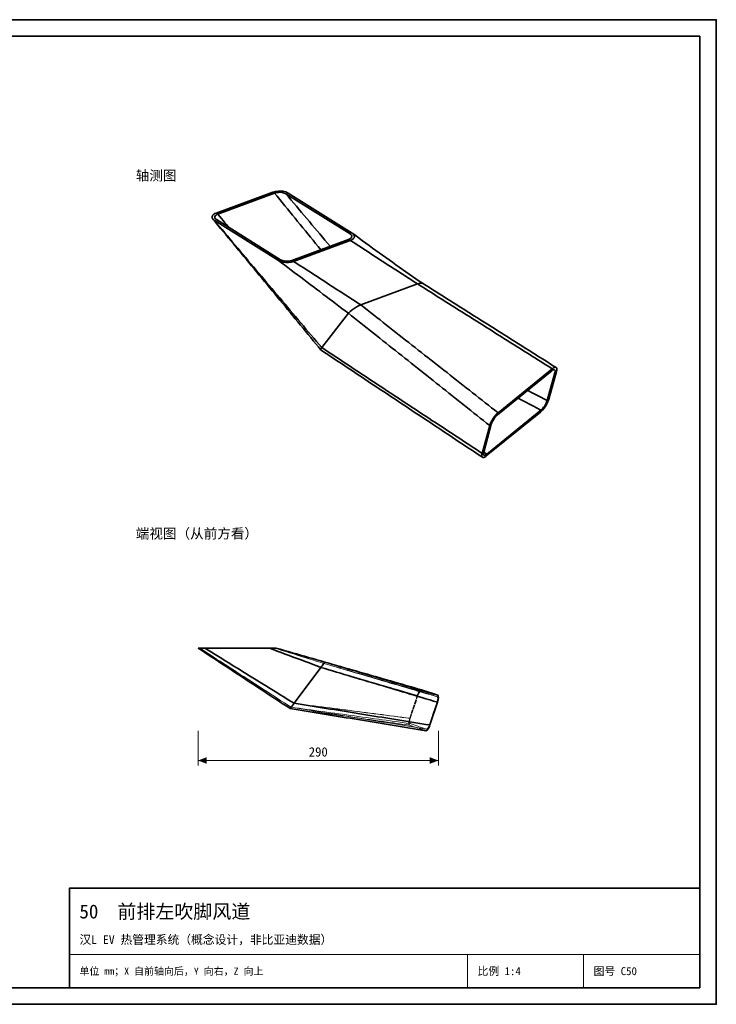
# Model space of a CAD drawing. Header units: millimetres. Extents: x 0 to 420, y 0 to 297.
# Tile 2 of 2: x 210 to 420, y 0 to 297. Entities that reach past the tile are written whole.
import ezdxf
from ezdxf.enums import TextEntityAlignment as Align

# ---------------------------------------------------------------- set-up
doc = ezdxf.new("R2010")
doc.units = ezdxf.units.MM
doc.linetypes.add('DASHED', pattern=[1.524, 1.27, -0.254])
for name, color, linetype, lineweight, true_color in [('DIM', 7, 'Continuous', 18, 0x1e5aa0), ('FRAME', 7, 'Continuous', 35, 0x3c3c3c), ('HIDDEN', 7, 'DASHED', 13, 0x969696), ('OUTLINE', 7, 'Continuous', 35, 0x141414), ('TEXT', 7, 'Continuous', 18, 0x141414), ('THIN', 7, 'Continuous', 13, 0x6e6e6e)]:
    doc.layers.add(name, color=color, linetype=linetype, lineweight=lineweight, true_color=true_color)
doc.styles.add('ZH', font='simsun.ttc')

msp = doc.modelspace()

# ---------------------------------------------------------------- hatches: boundary and pattern name
at = {"layer": 'DIM'}
for points in [[(263.77, 73.54), (266.37, 72.55), (266.37, 74.53)], [(336.23, 73.54), (333.63, 74.53), (333.63, 72.55)]]:
    msp.add_hatch(color=7, dxfattribs=at).paths.add_polyline_path(points)

# ---------------------------------------------------------------- linework, layer by layer
for points in [[(263.77, 82.54), (263.77, 72.04)], [(336.23, 82.54), (336.23, 72.04)], [(263.77, 73.54), (336.23, 73.54)]]:
    msp.add_lwpolyline(points, dxfattribs=at)
at = {"layer": 'FRAME'}
for points in [[(0, 0), (420, 0), (420, 297), (0, 297)], [(5, 5), (415, 5), (415, 292), (5, 292)], [(225, 5), (415, 5), (415, 35), (225, 35)]]:
    msp.add_lwpolyline(points, close=True, dxfattribs=at)
at = {"layer": 'HIDDEN'}
for points in [[(263.77, 107.46), (264.79, 106.78), (265.82, 106.11), (266.85, 105.43), (267.88, 104.76), (268.91, 104.08), (269.93, 103.4), (270.96, 102.73), (271.99, 102.05), (273.02, 101.38), (274.04, 100.7), (275.07, 100.02), (276.1, 99.35), (277.13, 98.67), (278.16, 98), (279.18, 97.32), (280.21, 96.64), (281.24, 95.97), (282.27, 95.29), (283.29, 94.62), (284.32, 93.94), (285.35, 93.26), (286.38, 92.59), (287.41, 91.91), (288.43, 91.24), (289.46, 90.56), (290.49, 89.89), (291.52, 89.21)], [(263.77, 107.46), (264.1, 107.46), (264.43, 107.46), (264.77, 107.46), (265.1, 107.46), (265.43, 107.46), (265.77, 107.46)], [(265.77, 107.46), (265.52, 107.46), (265.27, 107.46), (265.02, 107.46), (264.77, 107.46), (264.52, 107.46), (264.27, 107.46)], [(264.27, 107.46), (264.52, 107.46), (264.77, 107.46), (265.02, 107.46), (265.27, 107.46), (265.52, 107.46), (265.77, 107.46)], [(264.27, 107.46), (265.29, 106.8), (266.31, 106.14), (267.33, 105.48), (268.35, 104.81), (269.37, 104.15), (270.39, 103.49), (271.41, 102.83), (272.43, 102.17), (273.45, 101.51), (274.47, 100.85), (275.49, 100.19), (276.51, 99.53), (277.53, 98.86), (278.55, 98.2), (279.57, 97.54), (280.59, 96.88), (281.61, 96.22), (282.63, 95.56), (283.65, 94.9), (284.67, 94.24), (285.69, 93.58), (286.72, 92.91), (287.74, 92.25), (288.76, 91.59), (289.78, 90.93), (290.8, 90.27), (291.82, 89.61)], [(264.27, 107.46), (265.29, 106.8), (266.31, 106.14), (267.33, 105.48), (268.35, 104.81), (269.37, 104.15), (270.39, 103.49), (271.41, 102.83), (272.43, 102.17), (273.45, 101.51), (274.47, 100.85), (275.49, 100.19), (276.51, 99.53), (277.53, 98.86), (278.55, 98.2), (279.57, 97.54), (280.59, 96.88), (281.61, 96.22), (282.63, 95.56), (283.65, 94.9), (284.67, 94.24), (285.69, 93.58), (286.72, 92.91), (287.74, 92.25), (288.76, 91.59), (289.78, 90.93), (290.8, 90.27), (291.82, 89.61)], [(265.77, 107.46), (285.27, 107.46)], [(265.77, 107.46), (285.27, 107.46)], [(265.77, 107.46), (285.27, 107.46)], [(265.77, 107.46), (266.8, 106.82), (267.84, 106.18), (268.88, 105.54), (269.91, 104.9), (270.95, 104.26), (271.99, 103.62), (273.02, 102.98), (274.06, 102.34), (275.1, 101.7), (276.13, 101.06), (277.17, 100.41), (278.21, 99.77), (279.24, 99.13), (280.28, 98.49), (281.31, 97.85), (282.35, 97.21), (283.39, 96.57), (284.42, 95.93), (285.46, 95.29), (286.5, 94.65), (287.53, 94.01), (288.57, 93.37), (289.61, 92.73), (290.64, 92.09), (291.68, 91.45), (292.72, 90.81)], [(265.77, 107.46), (266.8, 106.82), (267.84, 106.18), (268.88, 105.54), (269.91, 104.9), (270.95, 104.26), (271.99, 103.62), (273.02, 102.98), (274.06, 102.34), (275.1, 101.7), (276.13, 101.06), (277.17, 100.41), (278.21, 99.77), (279.24, 99.13), (280.28, 98.49), (281.31, 97.85), (282.35, 97.21), (283.39, 96.57), (284.42, 95.93), (285.46, 95.29), (286.5, 94.65), (287.53, 94.01), (288.57, 93.37), (289.61, 92.73), (290.64, 92.09), (291.68, 91.45), (292.72, 90.81)], [(265.77, 107.46), (266.8, 106.82), (267.84, 106.18), (268.88, 105.54), (269.91, 104.9), (270.95, 104.26), (271.99, 103.62), (273.02, 102.98), (274.06, 102.34), (275.1, 101.7), (276.13, 101.06), (277.17, 100.41), (278.21, 99.77), (279.24, 99.13), (280.28, 98.49), (281.31, 97.85), (282.35, 97.21), (283.39, 96.57), (284.42, 95.93), (285.46, 95.29), (286.5, 94.65), (287.53, 94.01), (288.57, 93.37), (289.61, 92.73), (290.64, 92.09), (291.68, 91.45), (292.72, 90.81)], [(285.27, 107.46), (285.6, 107.46), (285.93, 107.46), (286.27, 107.46), (286.6, 107.46), (286.93, 107.46), (287.27, 107.46)], [(286.77, 107.46), (286.52, 107.46), (286.27, 107.46), (286.02, 107.46), (285.77, 107.46), (285.52, 107.46), (285.27, 107.46)], [(285.27, 107.46), (285.52, 107.46), (285.77, 107.46), (286.02, 107.46), (286.27, 107.46), (286.52, 107.46), (286.77, 107.46)], [(285.27, 107.46), (286.46, 107.01), (287.66, 106.56), (288.86, 106.11), (290.05, 105.66), (291.25, 105.21), (292.44, 104.76), (293.64, 104.31), (294.84, 103.86), (296.03, 103.41), (297.23, 102.96), (298.42, 102.51), (299.62, 102.06), (300.82, 101.61)], [(285.27, 107.46), (286.46, 107.01), (287.66, 106.56), (288.86, 106.11), (290.05, 105.66), (291.25, 105.21), (292.44, 104.76), (293.64, 104.31), (294.84, 103.86), (296.03, 103.41), (297.23, 102.96), (298.42, 102.51), (299.62, 102.06), (300.82, 101.61)], [(285.27, 107.46), (286.46, 107.01), (287.66, 106.56), (288.86, 106.11), (290.05, 105.66), (291.25, 105.21), (292.44, 104.76), (293.64, 104.31), (294.84, 103.86), (296.03, 103.41), (297.23, 102.96), (298.42, 102.51), (299.62, 102.06), (300.82, 101.61)], [(286.77, 107.46), (287.92, 107.1), (289.07, 106.74), (290.22, 106.39), (291.37, 106.03), (292.52, 105.67), (293.67, 105.31), (294.82, 104.96), (295.97, 104.6), (297.12, 104.24), (298.27, 103.88), (299.42, 103.52), (300.57, 103.17), (301.72, 102.81)], [(286.77, 107.46), (287.92, 107.1), (289.07, 106.74), (290.22, 106.39), (291.37, 106.03), (292.52, 105.67), (293.67, 105.31), (294.82, 104.96), (295.97, 104.6), (297.12, 104.24), (298.27, 103.88), (299.42, 103.52), (300.57, 103.17), (301.72, 102.81)], [(287.27, 107.46), (288.5, 107.1), (289.73, 106.75), (290.95, 106.4), (292.18, 106.04), (293.41, 105.69), (294.64, 105.33), (295.87, 104.98), (297.1, 104.63), (298.33, 104.27), (299.56, 103.92), (300.79, 103.56), (302.02, 103.21)], [(292.72, 90.81), (300.82, 101.61)], [(292.72, 90.81), (300.82, 101.61)], [(292.72, 90.81), (300.82, 101.61)], [(302.02, 103.21), (301.82, 102.94), (301.62, 102.68), (301.42, 102.41), (301.22, 102.14), (301.02, 101.88), (300.82, 101.61)], [(300.82, 101.61), (300.97, 101.81), (301.12, 102.01), (301.27, 102.21), (301.42, 102.41), (301.57, 102.61), (301.72, 102.81)], [(301.72, 102.81), (301.57, 102.61), (301.42, 102.41), (301.27, 102.21), (301.12, 102.01), (300.97, 101.81), (300.82, 101.61)], [(300.82, 101.61), (301.98, 101.27), (303.14, 100.93), (304.3, 100.6), (305.47, 100.26), (306.63, 99.92), (307.79, 99.58), (308.95, 99.24), (310.12, 98.91), (311.28, 98.57), (312.44, 98.23), (313.6, 97.89), (314.76, 97.55), (315.93, 97.22), (317.09, 96.88), (318.25, 96.54), (319.41, 96.2), (320.58, 95.86), (321.74, 95.53), (322.9, 95.19), (324.06, 94.85), (325.22, 94.51), (326.39, 94.17), (327.55, 93.84), (328.71, 93.5), (329.87, 93.16)], [(300.82, 101.61), (301.98, 101.27), (303.15, 100.93), (304.32, 100.59), (305.49, 100.25), (306.66, 99.91), (307.82, 99.57), (308.99, 99.23), (310.16, 98.89), (311.33, 98.55), (312.5, 98.21), (313.66, 97.87), (314.83, 97.53), (316, 97.19), (317.17, 96.85), (318.34, 96.51), (319.51, 96.17), (320.67, 95.83), (321.84, 95.49), (323.01, 95.15), (324.18, 94.81), (325.35, 94.47), (326.51, 94.13), (327.68, 93.79), (328.85, 93.45), (330.02, 93.11)], [(300.82, 101.61), (301.98, 101.26), (303.15, 100.91), (304.32, 100.57), (305.48, 100.22), (306.65, 99.87), (307.82, 99.52), (308.98, 99.18), (310.15, 98.83), (311.31, 98.48), (312.48, 98.13), (313.65, 97.79), (314.81, 97.44), (315.98, 97.09), (317.15, 96.74), (318.31, 96.4), (319.48, 96.05), (320.65, 95.7), (321.81, 95.35), (322.98, 95.01), (324.15, 94.66), (325.31, 94.31), (326.48, 93.96), (327.64, 93.62), (328.81, 93.27), (329.98, 92.92), (331.14, 92.57), (332.31, 92.23), (333.48, 91.88), (334.64, 91.53), (335.81, 91.18)], [(301.72, 102.81), (302.89, 102.47), (304.05, 102.14), (305.22, 101.8), (306.39, 101.46), (307.56, 101.13), (308.73, 100.79), (309.89, 100.45), (311.06, 100.12), (312.23, 99.78), (313.4, 99.44), (314.57, 99.11), (315.73, 98.77), (316.9, 98.43), (318.07, 98.1), (319.24, 97.76), (320.41, 97.42), (321.58, 97.09), (322.74, 96.75), (323.91, 96.41), (325.08, 96.08), (326.25, 95.74), (327.42, 95.4), (328.58, 95.07), (329.75, 94.73), (330.92, 94.39)], [(301.72, 102.81), (302.89, 102.46), (304.07, 102.12), (305.25, 101.77), (306.43, 101.42), (307.6, 101.07), (308.78, 100.73), (309.96, 100.38), (311.13, 100.03), (312.31, 99.69), (313.49, 99.34), (314.67, 98.99), (315.84, 98.65), (317.02, 98.3), (318.2, 97.95), (319.37, 97.61), (320.55, 97.26), (321.73, 96.91), (322.91, 96.56), (324.08, 96.22), (325.26, 95.87), (326.44, 95.52), (327.61, 95.18), (328.79, 94.83), (329.97, 94.48), (331.15, 94.14), (332.32, 93.79), (333.5, 93.44), (334.68, 93.1), (335.85, 92.75)], [(301.72, 102.81), (302.88, 102.47), (304.05, 102.14), (305.22, 101.8), (306.39, 101.46), (307.56, 101.13), (308.72, 100.79), (309.89, 100.45), (311.06, 100.12), (312.23, 99.78), (313.4, 99.44), (314.56, 99.11), (315.73, 98.77), (316.9, 98.43), (318.07, 98.1), (319.24, 97.76), (320.4, 97.42), (321.57, 97.09), (322.74, 96.75), (323.91, 96.41), (325.08, 96.08), (326.24, 95.74), (327.41, 95.4), (328.58, 95.07), (329.75, 94.73), (330.92, 94.4)], [(327.58, 86.28), (329.87, 93.16)], [(327.72, 86.24), (330.02, 93.11)], [(329.87, 93.16), (330, 93.5), (330.14, 93.84), (330.31, 94.16), (330.5, 94.47), (330.74, 94.74), (331.06, 94.87)], [(330.02, 93.11), (330.11, 93.37), (330.22, 93.62), (330.34, 93.86), (330.49, 94.09), (330.67, 94.3), (330.92, 94.4)], [(330.92, 94.4), (330.92, 94.39), (330.92, 94.39), (330.92, 94.39), (330.92, 94.39), (330.92, 94.39), (330.92, 94.39)], [(330.92, 94.39), (335.85, 92.75)], [(335.85, 92.75), (336, 92.53), (336.02, 92.26), (336, 91.98), (335.95, 91.71), (335.89, 91.45), (335.81, 91.18)], [(292.72, 90.81), (292.52, 90.54), (292.32, 90.28), (292.12, 90.01), (291.92, 89.74), (291.72, 89.48), (291.52, 89.21)], [(291.52, 89.21), (292.72, 89.04), (293.92, 88.87), (295.12, 88.71), (296.32, 88.54), (297.52, 88.37), (298.72, 88.21), (299.92, 88.04), (301.12, 87.87), (302.32, 87.7), (303.52, 87.54), (304.72, 87.37), (305.92, 87.2), (307.12, 87.04), (308.32, 86.87), (309.52, 86.7), (310.72, 86.54), (311.92, 86.37), (313.12, 86.2), (314.32, 86.03), (315.52, 85.87), (316.72, 85.7), (317.92, 85.53), (319.12, 85.37), (320.32, 85.2), (321.52, 85.03), (322.72, 84.86), (323.92, 84.7), (325.12, 84.53), (326.32, 84.36), (327.52, 84.2)], [(291.52, 89.21), (292.72, 89.01), (293.93, 88.82), (295.13, 88.62), (296.33, 88.43), (297.54, 88.23), (298.74, 88.03), (299.95, 87.84), (301.15, 87.64), (302.35, 87.45), (303.56, 87.25), (304.76, 87.05), (305.97, 86.86), (307.17, 86.66), (308.37, 86.47), (309.58, 86.27), (310.78, 86.08), (311.99, 85.88), (313.19, 85.68), (314.39, 85.49), (315.6, 85.29), (316.8, 85.1), (318.01, 84.9), (319.21, 84.7), (320.41, 84.51), (321.62, 84.31), (322.82, 84.12), (324.03, 83.92), (325.23, 83.73), (326.43, 83.53), (327.64, 83.33), (328.84, 83.14), (330.05, 82.94), (331.25, 82.75), (332.46, 82.55)], [(291.82, 89.61), (291.97, 89.81), (292.12, 90.01), (292.27, 90.21), (292.42, 90.41), (292.57, 90.61), (292.72, 90.81)], [(292.72, 90.81), (292.57, 90.61), (292.42, 90.41), (292.27, 90.21), (292.12, 90.01), (291.97, 89.81), (291.82, 89.61)], [(291.82, 89.61), (293.01, 89.44), (294.21, 89.28), (295.4, 89.12), (296.6, 88.95), (297.79, 88.79), (298.99, 88.62), (300.18, 88.46), (301.38, 88.29), (302.58, 88.13), (303.77, 87.96), (304.97, 87.8), (306.16, 87.63), (307.36, 87.47), (308.55, 87.3), (309.75, 87.14), (310.94, 86.97), (312.14, 86.81), (313.33, 86.65), (314.53, 86.48), (315.73, 86.32), (316.92, 86.15), (318.12, 85.99), (319.31, 85.82), (320.51, 85.66), (321.7, 85.49), (322.9, 85.33), (324.09, 85.16), (325.29, 85), (326.48, 84.83), (327.68, 84.67)], [(291.82, 89.61), (293.02, 89.42), (294.22, 89.22), (295.42, 89.03), (296.62, 88.83), (297.82, 88.64), (299.02, 88.45), (300.22, 88.25), (301.42, 88.06), (302.62, 87.87), (303.82, 87.67), (305.02, 87.48), (306.22, 87.29), (307.42, 87.09), (308.62, 86.9), (309.82, 86.7), (311.02, 86.51), (312.22, 86.32), (313.41, 86.12), (314.61, 85.93), (315.81, 85.74), (317.01, 85.54), (318.21, 85.35), (319.41, 85.16), (320.61, 84.96), (321.81, 84.77), (323.01, 84.57), (324.21, 84.38), (325.41, 84.19), (326.61, 83.99), (327.81, 83.8), (329.01, 83.61), (330.21, 83.41), (331.41, 83.22), (332.61, 83.02)], [(291.82, 89.61), (293.02, 89.42), (294.22, 89.22), (295.42, 89.03), (296.62, 88.83), (297.82, 88.64), (299.02, 88.45), (300.22, 88.25), (301.42, 88.06), (302.62, 87.87), (303.82, 87.67), (305.02, 87.48), (306.22, 87.28), (307.42, 87.09), (308.62, 86.9), (309.82, 86.7), (311.03, 86.51), (312.23, 86.31), (313.43, 86.12), (314.63, 85.93), (315.83, 85.73), (317.03, 85.54), (318.23, 85.35), (319.43, 85.15), (320.63, 84.96), (321.83, 84.76), (323.03, 84.57), (324.23, 84.38), (325.43, 84.18), (326.63, 83.99), (327.83, 83.79), (329.03, 83.6), (330.23, 83.41), (331.43, 83.21), (332.63, 83.02)], [(292.72, 90.81), (293.92, 90.65), (295.12, 90.5), (296.32, 90.34), (297.53, 90.18), (298.73, 90.03), (299.93, 89.87), (301.13, 89.72), (302.33, 89.56), (303.54, 89.4), (304.74, 89.25), (305.94, 89.09), (307.14, 88.94), (308.35, 88.78), (309.55, 88.62), (310.75, 88.47), (311.95, 88.31), (313.15, 88.16), (314.36, 88), (315.56, 87.84), (316.76, 87.69), (317.96, 87.53), (319.17, 87.38), (320.37, 87.22), (321.57, 87.06), (322.77, 86.91), (323.97, 86.75), (325.18, 86.6), (326.38, 86.44), (327.58, 86.28)], [(292.72, 90.81), (293.92, 90.65), (295.13, 90.49), (296.34, 90.34), (297.55, 90.18), (298.75, 90.02), (299.96, 89.86), (301.17, 89.71), (302.37, 89.55), (303.58, 89.39), (304.79, 89.23), (306, 89.07), (307.2, 88.92), (308.41, 88.76), (309.62, 88.6), (310.82, 88.44), (312.03, 88.29), (313.24, 88.13), (314.45, 87.97), (315.65, 87.81), (316.86, 87.65), (318.07, 87.5), (319.27, 87.34), (320.48, 87.18), (321.69, 87.02), (322.9, 86.87), (324.1, 86.71), (325.31, 86.55), (326.52, 86.39), (327.72, 86.24)], [(292.72, 90.81), (293.92, 90.62), (295.12, 90.43), (296.32, 90.24), (297.52, 90.04), (298.72, 89.85), (299.92, 89.66), (301.12, 89.47), (302.32, 89.28), (303.52, 89.09), (304.72, 88.9), (305.92, 88.7), (307.12, 88.51), (308.32, 88.32), (309.52, 88.13), (310.72, 87.94), (311.92, 87.75), (313.12, 87.56), (314.32, 87.37), (315.52, 87.17), (316.72, 86.98), (317.92, 86.79), (319.12, 86.6), (320.32, 86.41), (321.52, 86.22), (322.72, 86.03), (323.92, 85.84), (325.12, 85.64), (326.32, 85.45), (327.52, 85.26), (328.72, 85.07), (329.92, 84.88), (331.12, 84.69), (332.32, 84.5), (333.52, 84.3)], [(333.52, 84.3), (335.81, 91.18)], [(327.52, 84.2), (327.33, 84.49), (327.3, 84.85), (327.33, 85.22), (327.39, 85.58), (327.48, 85.93), (327.58, 86.28)], [(327.68, 84.67), (327.54, 84.89), (327.51, 85.16), (327.54, 85.44), (327.58, 85.71), (327.64, 85.97), (327.72, 86.24)], [(327.52, 84.2), (332.46, 82.55)], [(327.68, 84.67), (332.61, 83.02)], [(333.52, 84.3), (333.42, 84.05), (333.32, 83.8), (333.19, 83.56), (333.05, 83.33), (332.87, 83.13), (332.63, 83.02)], [(332.48, 82.54), (332.48, 82.54), (332.47, 82.55), (332.47, 82.55), (332.46, 82.55), (332.46, 82.55), (332.46, 82.55)], [(332.63, 83.02), (332.63, 83.02), (332.63, 83.02), (332.62, 83.02), (332.62, 83.02), (332.62, 83.02), (332.61, 83.02)]]:
    msp.add_lwpolyline(points, dxfattribs=at)
at = {"layer": 'OUTLINE'}
for points in [[(286.34, 245), (269.25, 238.67)], [(286.84, 244.69), (269.74, 238.36)], [(286.34, 245), (287.1, 245.21), (287.87, 245.31), (288.66, 245.32), (289.43, 245.23), (290.19, 245.04), (290.91, 244.71)], [(290.26, 244.47), (289.73, 244.72), (289.16, 244.86), (288.57, 244.93), (287.99, 244.92), (287.4, 244.85), (286.84, 244.69)], [(286.84, 244.69), (287.61, 243.74), (288.38, 242.79), (289.16, 241.84), (289.93, 240.89), (290.7, 239.95), (291.48, 239), (292.25, 238.05), (293.02, 237.1), (293.79, 236.15), (294.57, 235.2), (295.34, 234.25), (296.11, 233.3), (296.89, 232.36), (297.66, 231.41), (298.43, 230.46), (299.21, 229.51), (299.98, 228.56), (300.75, 227.61)], [(290.26, 244.47), (309.61, 232.37)], [(290.26, 244.47), (291.04, 243.54), (291.83, 242.61), (292.61, 241.68), (293.4, 240.75), (294.18, 239.82), (294.97, 238.89), (295.75, 237.96), (296.54, 237.03), (297.32, 236.1), (298.11, 235.17), (298.89, 234.24), (299.68, 233.31), (300.46, 232.38), (301.24, 231.45), (302.03, 230.52), (302.81, 229.59), (303.6, 228.66)], [(290.91, 244.71), (310.26, 232.61)], [(268.21, 236.85), (268.01, 237.22), (268, 237.63), (268.2, 238), (268.5, 238.29), (268.86, 238.51), (269.25, 238.67)], [(269.74, 238.36), (269.45, 238.24), (269.18, 238.07), (268.95, 237.86), (268.81, 237.58), (268.81, 237.27), (268.96, 236.99)], [(269.74, 238.36), (270.27, 237.71), (270.81, 237.05), (271.34, 236.4), (271.88, 235.74), (272.41, 235.09), (272.94, 234.44)], [(268.65, 236.48), (268.57, 236.53), (268.49, 236.59), (268.41, 236.65), (268.34, 236.71), (268.27, 236.78), (268.21, 236.85)], [(268.21, 236.85), (268.99, 235.91), (269.77, 234.98), (270.55, 234.04), (271.33, 233.1), (272.11, 232.16), (272.89, 231.22), (273.67, 230.29), (274.45, 229.35), (275.22, 228.41), (276, 227.47), (276.78, 226.53), (277.56, 225.59), (278.34, 224.65), (279.12, 223.71), (279.89, 222.77), (280.67, 221.83), (281.45, 220.89), (282.23, 219.95), (283, 219.01), (283.78, 218.07), (284.56, 217.13), (285.33, 216.19), (286.11, 215.25), (286.89, 214.31), (287.66, 213.37), (288.44, 212.43), (289.21, 211.49), (289.99, 210.55), (290.76, 209.6), (291.54, 208.66), (292.32, 207.72), (293.09, 206.78), (293.87, 205.84), (294.64, 204.9), (295.42, 203.95), (296.19, 203.01), (296.96, 202.07), (297.74, 201.13), (298.51, 200.18), (299.29, 199.24), (300.06, 198.3), (300.83, 197.36)], [(268.65, 236.48), (288, 224.37)], [(268.65, 236.48), (269.44, 235.54), (270.23, 234.6), (271.02, 233.67), (271.81, 232.73), (272.6, 231.8), (273.39, 230.86), (274.18, 229.92), (274.97, 228.99), (275.76, 228.05), (276.55, 227.11), (277.34, 226.18), (278.13, 225.24), (278.92, 224.3), (279.71, 223.37), (280.5, 222.43), (281.29, 221.49), (282.08, 220.56), (282.87, 219.62), (283.66, 218.68), (284.45, 217.75), (285.24, 216.81), (286.03, 215.87), (286.82, 214.94), (287.61, 214), (288.4, 213.06), (289.19, 212.13), (289.98, 211.19), (290.77, 210.25), (291.56, 209.32), (292.35, 208.38), (293.14, 207.45), (293.93, 206.51), (294.72, 205.57), (295.51, 204.64), (296.3, 203.7), (297.09, 202.76), (297.88, 201.83), (298.67, 200.89), (299.46, 199.95), (300.25, 199.02), (301.04, 198.08)], [(268.96, 236.99), (269.01, 236.94), (269.06, 236.89), (269.12, 236.84), (269.18, 236.8), (269.23, 236.76), (269.29, 236.72)], [(269.29, 236.72), (288.65, 224.61)], [(309.17, 230.72), (309.5, 230.87), (309.8, 231.08), (310.04, 231.35), (310.12, 231.7), (309.99, 232.04), (309.73, 232.29)], [(309.73, 232.29), (309.71, 232.3), (309.69, 232.32), (309.67, 232.33), (309.65, 232.35), (309.63, 232.36), (309.61, 232.37)], [(310.41, 232.5), (310.76, 232.16), (310.93, 231.72), (310.82, 231.25), (310.51, 230.88), (310.11, 230.61), (309.66, 230.41)], [(310.26, 232.61), (310.28, 232.59), (310.31, 232.58), (310.34, 232.56), (310.36, 232.54), (310.39, 232.52), (310.41, 232.5)], [(310.41, 232.5), (311.4, 231.77), (312.39, 231.03), (313.38, 230.3), (314.38, 229.57), (315.37, 228.85), (316.37, 228.12), (317.37, 227.4), (318.37, 226.68), (319.37, 225.96), (320.37, 225.24), (321.37, 224.52), (322.38, 223.81), (323.38, 223.1), (324.39, 222.39), (325.4, 221.68), (326.41, 220.98), (327.42, 220.28), (328.44, 219.57), (329.45, 218.87), (330.47, 218.17), (331.48, 217.48)], [(309.17, 230.72), (292.07, 224.4)], [(309.66, 230.41), (292.57, 224.09)], [(309.66, 230.41), (310.68, 229.76), (311.69, 229.1), (312.71, 228.44), (313.72, 227.79), (314.73, 227.13), (315.75, 226.48), (316.76, 225.82), (317.78, 225.16), (318.79, 224.51), (319.8, 223.85), (320.82, 223.19), (321.83, 222.54), (322.85, 221.88), (323.86, 221.22), (324.88, 220.57), (325.89, 219.91), (326.9, 219.25), (327.92, 218.6), (328.93, 217.94), (329.95, 217.28)], [(292.57, 224.09), (291.81, 223.88), (291.04, 223.78), (290.25, 223.77), (289.47, 223.86), (288.71, 224.05), (288, 224.37)], [(288, 224.37), (288.96, 223.65), (289.92, 222.93), (290.88, 222.21), (291.83, 221.48), (292.79, 220.76), (293.75, 220.04), (294.71, 219.31), (295.67, 218.59), (296.62, 217.87), (297.58, 217.14), (298.54, 216.42), (299.5, 215.7), (300.46, 214.97), (301.42, 214.25), (302.37, 213.53), (303.33, 212.8), (304.29, 212.08), (305.25, 211.36), (306.21, 210.63), (307.16, 209.91), (308.12, 209.19), (309.08, 208.46)], [(288.65, 224.61), (289.18, 224.37), (289.75, 224.23), (290.33, 224.16), (290.92, 224.17), (291.51, 224.24), (292.07, 224.4)], [(292.57, 224.09), (293.58, 223.43), (294.6, 222.78), (295.61, 222.12), (296.62, 221.46), (297.64, 220.81), (298.65, 220.15), (299.67, 219.49), (300.68, 218.84), (301.7, 218.18), (302.71, 217.52), (303.72, 216.87), (304.74, 216.21), (305.75, 215.55), (306.77, 214.9), (307.78, 214.24), (308.79, 213.58), (309.81, 212.93), (310.82, 212.27), (311.84, 211.61), (312.85, 210.96)], [(329.95, 217.28), (312.85, 210.96)], [(329.95, 217.28), (330.19, 217.37), (330.45, 217.45), (330.7, 217.51), (330.96, 217.55), (331.23, 217.55), (331.48, 217.48)], [(329.95, 217.28), (330.99, 216.63), (332.03, 215.97), (333.07, 215.31), (334.11, 214.66), (335.15, 214), (336.19, 213.35), (337.23, 212.69), (338.27, 212.03), (339.31, 211.38), (340.35, 210.72), (341.39, 210.06), (342.43, 209.41), (343.47, 208.75), (344.51, 208.09), (345.55, 207.44), (346.59, 206.78), (347.64, 206.13), (348.68, 205.47), (349.72, 204.81), (350.76, 204.16), (351.8, 203.5), (352.84, 202.84), (353.88, 202.19), (354.92, 201.53), (355.96, 200.88), (357, 200.22), (358.04, 199.56), (359.08, 198.91), (360.12, 198.25), (361.16, 197.59), (362.2, 196.94), (363.24, 196.28), (364.28, 195.62), (365.32, 194.97), (366.36, 194.31), (367.41, 193.66), (368.45, 193), (369.49, 192.34), (370.53, 191.69)], [(331.48, 217.48), (331.48, 217.48), (331.48, 217.48), (331.48, 217.48), (331.48, 217.48), (331.48, 217.47), (331.49, 217.47)], [(331.48, 217.48), (332.51, 216.83), (333.54, 216.18), (334.57, 215.53), (335.6, 214.88), (336.63, 214.22), (337.66, 213.57), (338.69, 212.92), (339.72, 212.27), (340.75, 211.62), (341.79, 210.97), (342.82, 210.32), (343.85, 209.67), (344.88, 209.02), (345.91, 208.37), (346.94, 207.72), (347.97, 207.06), (349, 206.41), (350.03, 205.76), (351.06, 205.11), (352.1, 204.46), (353.13, 203.81), (354.16, 203.16), (355.19, 202.51), (356.22, 201.86), (357.25, 201.21), (358.28, 200.55), (359.31, 199.9), (360.34, 199.25), (361.37, 198.6), (362.41, 197.95), (363.44, 197.3), (364.47, 196.65), (365.5, 196), (366.53, 195.35), (367.56, 194.7), (368.59, 194.05), (369.62, 193.4), (370.65, 192.74), (371.68, 192.09)], [(309.08, 208.46), (309.6, 209.01), (310.19, 209.49), (310.82, 209.92), (311.47, 210.31), (312.15, 210.66), (312.85, 210.96)], [(312.85, 210.96), (313.81, 210.2), (314.77, 209.44), (315.74, 208.69), (316.7, 207.93), (317.66, 207.17), (318.62, 206.42), (319.58, 205.66), (320.54, 204.9), (321.51, 204.15), (322.47, 203.39), (323.43, 202.64), (324.39, 201.88), (325.35, 201.12), (326.31, 200.37), (327.28, 199.61), (328.24, 198.85), (329.2, 198.1), (330.16, 197.34), (331.12, 196.58), (332.08, 195.83), (333.05, 195.07), (334.01, 194.31), (334.97, 193.56), (335.93, 192.8), (336.89, 192.04), (337.86, 191.29), (338.82, 190.53), (339.78, 189.77), (340.74, 189.02), (341.7, 188.26), (342.66, 187.5), (343.63, 186.75), (344.59, 185.99), (345.55, 185.23), (346.51, 184.48), (347.47, 183.72), (348.43, 182.96), (349.4, 182.21), (350.36, 181.45), (351.32, 180.69), (352.28, 179.94), (353.24, 179.18), (354.2, 178.42)], [(301.04, 198.08), (309.08, 208.46)], [(309.08, 208.46), (310.03, 207.71), (310.97, 206.96), (311.92, 206.2), (312.87, 205.45), (313.81, 204.7), (314.76, 203.95), (315.71, 203.19), (316.65, 202.44), (317.6, 201.69), (318.55, 200.93), (319.49, 200.18), (320.44, 199.43), (321.39, 198.67), (322.33, 197.92), (323.28, 197.17), (324.23, 196.41), (325.17, 195.66), (326.12, 194.91), (327.07, 194.15), (328.01, 193.4), (328.96, 192.65), (329.91, 191.89), (330.86, 191.14), (331.8, 190.39), (332.75, 189.64), (333.7, 188.88), (334.64, 188.13), (335.59, 187.38), (336.54, 186.62), (337.48, 185.87), (338.43, 185.12), (339.38, 184.36), (340.32, 183.61), (341.27, 182.86), (342.22, 182.1), (343.16, 181.35), (344.11, 180.6), (345.06, 179.84), (346, 179.09), (346.95, 178.34), (347.9, 177.58), (348.84, 176.83), (349.79, 176.08), (350.74, 175.33), (351.68, 174.57)], [(300.83, 197.36), (300.78, 197.48), (300.79, 197.61), (300.83, 197.74), (300.89, 197.86), (300.96, 197.97), (301.04, 198.08)], [(300.89, 197.3), (300.88, 197.31), (300.87, 197.32), (300.86, 197.33), (300.85, 197.34), (300.84, 197.35), (300.83, 197.36)], [(300.89, 197.3), (301.91, 196.63), (302.92, 195.96), (303.93, 195.29), (304.95, 194.61), (305.96, 193.94), (306.97, 193.27), (307.98, 192.59), (309, 191.92), (310.01, 191.25), (311.02, 190.57), (312.04, 189.9), (313.05, 189.23), (314.06, 188.56), (315.07, 187.88), (316.09, 187.21), (317.1, 186.54), (318.11, 185.86), (319.13, 185.19), (320.14, 184.52), (321.15, 183.84), (322.16, 183.17), (323.18, 182.5), (324.19, 181.83), (325.2, 181.15), (326.21, 180.48), (327.23, 179.81), (328.24, 179.13), (329.25, 178.46), (330.27, 177.79), (331.28, 177.11), (332.29, 176.44), (333.3, 175.77), (334.32, 175.1), (335.33, 174.42), (336.34, 173.75), (337.36, 173.08), (338.37, 172.4), (339.38, 171.73), (340.39, 171.06), (341.41, 170.38), (342.42, 169.71), (343.43, 169.04), (344.44, 168.37), (345.46, 167.69), (346.47, 167.02), (347.48, 166.35), (348.5, 165.67), (349.51, 165)], [(301.04, 198.08), (302.05, 197.42), (303.06, 196.75), (304.06, 196.09), (305.07, 195.42), (306.08, 194.76), (307.09, 194.09), (308.09, 193.43), (309.1, 192.76), (310.11, 192.1), (311.12, 191.43), (312.13, 190.77), (313.13, 190.1), (314.14, 189.44), (315.15, 188.78), (316.16, 188.11), (317.16, 187.45), (318.17, 186.78), (319.18, 186.12), (320.19, 185.45), (321.19, 184.79), (322.2, 184.12), (323.21, 183.46), (324.22, 182.79), (325.22, 182.13), (326.23, 181.47), (327.24, 180.8), (328.25, 180.14), (329.26, 179.47), (330.26, 178.81), (331.27, 178.14), (332.28, 177.48), (333.29, 176.81), (334.29, 176.15), (335.3, 175.48), (336.31, 174.82), (337.32, 174.16), (338.32, 173.49), (339.33, 172.83), (340.34, 172.16), (341.35, 171.5), (342.35, 170.83), (343.36, 170.17), (344.37, 169.5), (345.38, 168.84), (346.39, 168.17), (347.39, 167.51), (348.4, 166.84), (349.41, 166.18)], [(370.37, 191.11), (354.05, 177.85)], [(370.53, 191.69), (354.2, 178.42)], [(369.04, 182.13), (371.32, 190.52)], [(369.52, 182.52), (371.79, 190.91)], [(371.24, 191.41), (371.08, 191.46), (370.93, 191.43), (370.77, 191.37), (370.63, 191.3), (370.5, 191.21), (370.37, 191.11)], [(371.68, 192.09), (371.48, 192.15), (371.27, 192.12), (371.07, 192.04), (370.88, 191.94), (370.7, 191.82), (370.53, 191.69)], [(371.32, 190.52), (371.36, 190.68), (371.38, 190.83), (371.39, 190.99), (371.39, 191.15), (371.34, 191.3), (371.24, 191.41)], [(371.79, 190.91), (371.84, 191.11), (371.88, 191.32), (371.89, 191.53), (371.88, 191.74), (371.82, 191.94), (371.68, 192.09)], [(363.1, 185.2), (364.09, 184.69), (365.08, 184.18), (366.07, 183.67), (367.06, 183.16), (368.05, 182.64), (369.04, 182.13)], [(360.25, 182.88), (361.4, 182.28), (362.55, 181.67), (363.7, 181.06), (364.85, 180.46), (366, 179.85), (367.15, 179.24)], [(367, 178.66), (367.56, 179.2), (368.06, 179.79), (368.51, 180.42), (368.91, 181.09), (369.26, 181.79), (369.52, 182.52)], [(367.15, 179.24), (367.58, 179.64), (367.95, 180.09), (368.29, 180.56), (368.59, 181.06), (368.85, 181.58), (369.04, 182.13)], [(367, 178.66), (350.67, 165.4)], [(367.15, 179.24), (350.83, 165.98)], [(354.2, 178.42), (353.64, 177.89), (353.14, 177.3), (352.69, 176.67), (352.29, 176), (351.94, 175.3), (351.68, 174.57)], [(354.05, 177.85), (353.62, 177.45), (353.25, 177), (352.91, 176.53), (352.61, 176.03), (352.35, 175.5), (352.16, 174.96)], [(349.41, 166.18), (351.68, 174.57)], [(349.88, 166.56), (352.16, 174.96)], [(349.88, 166.56), (349.84, 166.41), (349.82, 166.26), (349.81, 166.1), (349.81, 165.95), (349.86, 165.8), (349.96, 165.68)], [(349.89, 166.6), (350.05, 166.5), (350.2, 166.4), (350.36, 166.29), (350.52, 166.19), (350.67, 166.09), (350.83, 165.98)], [(349.41, 166.18), (349.36, 165.98), (349.32, 165.77), (349.31, 165.56), (349.32, 165.36), (349.38, 165.16), (349.51, 165)], [(349.51, 165), (349.71, 164.94), (349.93, 164.97), (350.13, 165.05), (350.32, 165.15), (350.5, 165.27), (350.67, 165.4)], [(349.96, 165.68), (350.11, 165.63), (350.27, 165.66), (350.42, 165.71), (350.57, 165.79), (350.7, 165.88), (350.83, 165.98)], [(263.77, 107.46), (264.79, 106.78), (265.82, 106.11), (266.85, 105.43), (267.88, 104.76), (268.91, 104.08), (269.93, 103.4), (270.96, 102.73), (271.99, 102.05), (273.02, 101.38), (274.04, 100.7), (275.07, 100.02), (276.1, 99.35), (277.13, 98.67), (278.16, 98), (279.18, 97.32), (280.21, 96.64), (281.24, 95.97), (282.27, 95.29), (283.29, 94.62), (284.32, 93.94), (285.35, 93.26), (286.38, 92.59), (287.41, 91.91), (288.43, 91.24), (289.46, 90.56), (290.49, 89.89), (291.52, 89.21)], [(265.77, 107.46), (265.43, 107.46), (265.1, 107.46), (264.77, 107.46), (264.43, 107.46), (264.1, 107.46), (263.77, 107.46)], [(265.77, 107.46), (285.27, 107.46)], [(265.77, 107.46), (266.8, 106.82), (267.84, 106.18), (268.88, 105.54), (269.91, 104.9), (270.95, 104.26), (271.99, 103.62), (273.02, 102.98), (274.06, 102.34), (275.1, 101.7), (276.13, 101.06), (277.17, 100.41), (278.21, 99.77), (279.24, 99.13), (280.28, 98.49), (281.31, 97.85), (282.35, 97.21), (283.39, 96.57), (284.42, 95.93), (285.46, 95.29), (286.5, 94.65), (287.53, 94.01), (288.57, 93.37), (289.61, 92.73), (290.64, 92.09), (291.68, 91.45), (292.72, 90.81)], [(287.27, 107.46), (286.93, 107.46), (286.6, 107.46), (286.27, 107.46), (285.93, 107.46), (285.6, 107.46), (285.27, 107.46)], [(285.27, 107.46), (286.46, 107.01), (287.66, 106.56), (288.86, 106.11), (290.05, 105.66), (291.25, 105.21), (292.44, 104.76), (293.64, 104.31), (294.84, 103.86), (296.03, 103.41), (297.23, 102.96), (298.42, 102.51), (299.62, 102.06), (300.82, 101.61)], [(287.27, 107.46), (288.5, 107.1), (289.73, 106.75), (290.95, 106.4), (292.18, 106.04), (293.41, 105.69), (294.64, 105.33), (295.87, 104.98), (297.1, 104.63), (298.33, 104.27), (299.56, 103.92), (300.79, 103.56), (302.02, 103.21)], [(292.72, 90.81), (300.82, 101.61)], [(300.82, 101.61), (301.02, 101.88), (301.22, 102.14), (301.42, 102.41), (301.62, 102.68), (301.82, 102.94), (302.02, 103.21)], [(300.82, 101.61), (301.99, 101.26), (303.16, 100.91), (304.33, 100.56), (305.5, 100.21), (306.67, 99.86), (307.84, 99.51), (309.02, 99.17), (310.19, 98.82), (311.36, 98.47), (312.53, 98.12), (313.7, 97.77), (314.87, 97.42), (316.04, 97.07), (317.21, 96.72), (318.38, 96.37), (319.56, 96.02), (320.73, 95.67), (321.9, 95.32), (323.07, 94.98), (324.24, 94.63), (325.41, 94.28), (326.58, 93.93), (327.75, 93.58), (328.93, 93.23), (330.1, 92.88), (331.27, 92.53), (332.44, 92.18), (333.61, 91.83), (334.78, 91.48), (335.95, 91.14)], [(302.02, 103.21), (303.18, 102.88), (304.34, 102.54), (305.5, 102.21), (306.67, 101.87), (307.83, 101.54), (308.99, 101.21), (310.15, 100.87), (311.32, 100.54), (312.48, 100.21), (313.64, 99.87), (314.8, 99.54), (315.97, 99.21), (317.13, 98.87), (318.29, 98.54), (319.45, 98.2), (320.62, 97.87), (321.78, 97.54), (322.94, 97.2), (324.1, 96.87), (325.27, 96.54), (326.43, 96.2), (327.59, 95.87), (328.75, 95.54), (329.92, 95.2), (331.08, 94.87)], [(302.02, 103.21), (303.19, 102.86), (304.36, 102.52), (305.53, 102.18), (306.71, 101.83), (307.88, 101.49), (309.05, 101.14), (310.22, 100.8), (311.4, 100.45), (312.57, 100.11), (313.74, 99.77), (314.91, 99.42), (316.08, 99.08), (317.26, 98.73), (318.43, 98.39), (319.6, 98.04), (320.77, 97.7), (321.95, 97.36), (323.12, 97.01), (324.29, 96.67), (325.46, 96.32), (326.63, 95.98), (327.81, 95.63), (328.98, 95.29), (330.15, 94.94), (331.32, 94.6), (332.5, 94.26), (333.67, 93.91), (334.84, 93.57), (336.01, 93.22)], [(302.02, 103.21), (303.18, 102.88), (304.34, 102.54), (305.5, 102.21), (306.67, 101.87), (307.83, 101.54), (308.99, 101.21), (310.15, 100.87), (311.31, 100.54), (312.48, 100.21), (313.64, 99.87), (314.8, 99.54), (315.96, 99.21), (317.13, 98.87), (318.29, 98.54), (319.45, 98.21), (320.61, 97.87), (321.77, 97.54), (322.94, 97.21), (324.1, 96.87), (325.26, 96.54), (326.42, 96.2), (327.58, 95.87), (328.75, 95.54), (329.91, 95.2), (331.07, 94.87)], [(331.06, 94.87), (331.07, 94.87), (331.07, 94.87), (331.07, 94.87), (331.07, 94.87), (331.07, 94.87), (331.07, 94.87)], [(331.07, 94.87), (331.07, 94.87), (331.07, 94.87), (331.07, 94.87), (331.08, 94.87), (331.08, 94.87), (331.08, 94.87)], [(331.08, 94.87), (336.01, 93.22)], [(336.01, 93.22), (336.2, 92.93), (336.23, 92.57), (336.2, 92.2), (336.14, 91.84), (336.06, 91.49), (335.95, 91.14)], [(291.52, 89.21), (291.72, 89.48), (291.92, 89.74), (292.12, 90.01), (292.32, 90.28), (292.52, 90.54), (292.72, 90.81)], [(291.52, 89.21), (292.72, 89.01), (293.93, 88.82), (295.13, 88.62), (296.34, 88.43), (297.54, 88.23), (298.75, 88.03), (299.95, 87.84), (301.16, 87.64), (302.36, 87.45), (303.57, 87.25), (304.77, 87.05), (305.98, 86.86), (307.18, 86.66), (308.39, 86.46), (309.59, 86.27), (310.8, 86.07), (312, 85.88), (313.21, 85.68), (314.41, 85.48), (315.62, 85.29), (316.82, 85.09), (318.02, 84.9), (319.23, 84.7), (320.43, 84.5), (321.64, 84.31), (322.84, 84.11), (324.05, 83.92), (325.25, 83.72), (326.46, 83.52), (327.66, 83.33), (328.87, 83.13), (330.07, 82.94), (331.28, 82.74), (332.48, 82.54)], [(292.72, 90.81), (293.92, 90.62), (295.13, 90.42), (296.33, 90.23), (297.53, 90.04), (298.74, 89.85), (299.94, 89.65), (301.15, 89.46), (302.35, 89.27), (303.55, 89.07), (304.76, 88.88), (305.96, 88.69), (307.17, 88.5), (308.37, 88.3), (309.58, 88.11), (310.78, 87.92), (311.98, 87.73), (313.19, 87.53), (314.39, 87.34), (315.6, 87.15), (316.8, 86.95), (318.01, 86.76), (319.21, 86.57), (320.41, 86.38), (321.62, 86.18), (322.82, 85.99), (324.03, 85.8), (325.23, 85.61), (326.43, 85.41), (327.64, 85.22), (328.84, 85.03), (330.05, 84.84), (331.25, 84.64), (332.46, 84.45), (333.66, 84.26)], [(333.66, 84.26), (335.95, 91.14)], [(333.66, 84.26), (333.54, 83.92), (333.39, 83.59), (333.23, 83.27), (333.04, 82.96), (332.8, 82.69), (332.48, 82.54)]]:
    msp.add_lwpolyline(points, dxfattribs=at)
at = {"layer": 'THIN'}
for points in [[(225, 15), (415, 15)], [(345, 5), (345, 15)], [(380, 5), (380, 15)]]:
    msp.add_lwpolyline(points, dxfattribs=at)

# ---------------------------------------------------------------- texts
at = {"layer": 'DIM', "style": 'ZH'}
msp.add_text('290', height=2.8, dxfattribs=at).set_placement((300, 76.14), align=Align.MIDDLE_CENTER)
at = {"layer": 'TEXT', "style": 'ZH'}
for s, height, p in [('轴测图', 3, (245, 250)), ('端视图（从前方看）', 3, (245, 142)), ('50  前排左吹脚风道', 4.2, (228, 28)), ('汉L EV 热管理系统（概念设计，非比亚迪数据）', 2.6, (228, 19.5)), ('单位 mm；X 自前轴向后，Y 向右，Z 向上', 2.2, (228, 10)), ('比例 1:4', 2.4, (348, 10)), ('图号 C50', 2.4, (383, 10))]:
    msp.add_text(s, height=height, dxfattribs=at).set_placement(p, align=Align.MIDDLE_LEFT)

doc.saveas('drawing.dxf')
